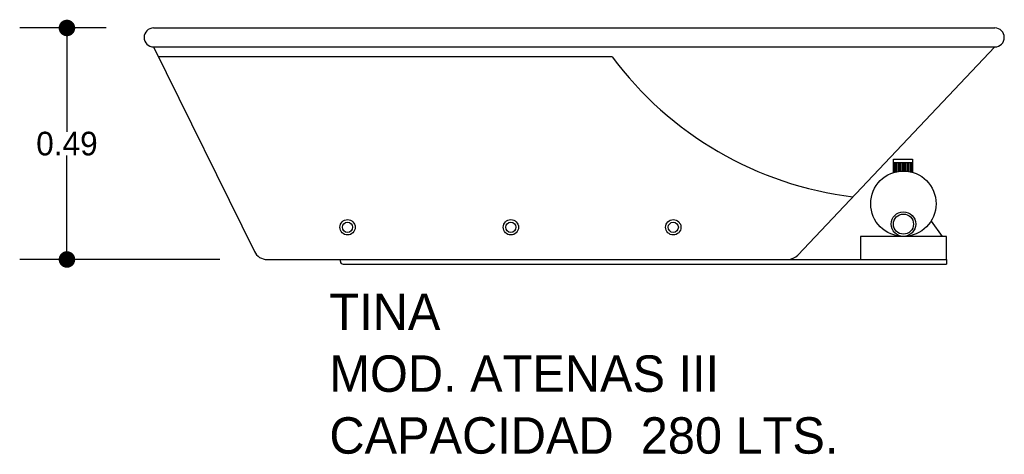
# Model space of a CAD drawing. Header units: millimetres. Extents: x 142.45 to 144.53, y 140.88 to 141.8.
import ezdxf

# ---------------------------------------------------------------- set-up
doc = ezdxf.new("R2010")
doc.units = ezdxf.units.MM
for name, color, linetype in [('cotas', 3, 'Continuous'), ('limies2', 2, 'Continuous'), ('limites', 1, 'Continuous')]:
    doc.layers.add(name, color=color, linetype=linetype)
doc.styles.add('77', font='txt')
doc.dimstyles.new('cotas1', dxfattribs={"dimtxt": 0.05, "dimasz": 0.035, "dimexe": 0.1, "dimexo": 0.1, "dimgap": 0, "dimtad": 0, "dimtih": 1, "dimtoh": 1, "dimzin": 1, "dimdsep": 46, "dimtxsty": 'Standard', "dimblk": 'DOT', "dimcen": 0.2, "dimadec": 0, "dimazin": 0, "dimtm": 1e-09, "dimtfac": 1, "dimtix": 1, "dimtmove": 0, "dimatfit": 3, "dimfxl": 0, "dimarcsym": 0})

# ---------------------------------------------------------------- blocks, each defined once
blk = doc.blocks.new('_Dot')
at = {"layer": 'limies2', "color": 0, "lineweight": -2}
blk.add_line((-0.5, 0), (-1, 0), dxfattribs=at)
at = {"layer": 'limies2', "color": 0, "const_width": 0.5}
blk.add_lwpolyline([(-0.25, 0, 1), (0.25, 0, 1)], format="xyb", close=True, dxfattribs=at)
blk = doc.blocks.new('*D1')
at = {"layer": 'cotas', "color": 0, "lineweight": -2}
for p, q in [((142.6296, 141.7795), (142.4463, 141.7795)), ((142.5463, 141.7445), (142.5463, 141.5595)), ((142.5463, 141.3245), (142.5463, 141.5095)), ((142.8698, 141.2895), (142.4463, 141.2895))]:
    blk.add_line(p, q, dxfattribs=at)
at = {"layer": 'Defpoints', "color": 0}
for p in [(142.7296, 141.7795), (142.5463, 141.2895), (142.9698, 141.2895)]:
    blk.add_point(p, dxfattribs=at)
at = {"layer": 'cotas', "color": 0, "lineweight": -2, "xscale": 0.035, "yscale": 0.035, "zscale": 0.035}
for p, rotation in [((142.5463, 141.7795), 90), ((142.5463, 141.2895), 270)]:
    blk.add_blockref('_Dot', p, dxfattribs=dict(at, rotation=rotation))
at = {"layer": 'cotas', "color": 0, "insert": (142.5463, 141.5345), "char_height": 0.05, "attachment_point": 5}
blk.add_mtext('0.49', dxfattribs=at)

msp = doc.modelspace()

# ---------------------------------------------------------------- hatches: boundary and pattern name
at = {"layer": 'limites'}
h = msp.add_hatch(dxfattribs=at)
h.set_pattern_fill('LINE', color=256, scale=0.000968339, angle=90, style=0)
h.set_pattern_definition([(90, (-48.4765195, -60.9914115), (-0.003074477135, 2e-19), [])])
h.paths.add_polyline_path([(144.3354, 141.474), (144.3354, 141.4951), (144.2954, 141.4951), (144.2954, 141.4735, -0.14758)])

# ---------------------------------------------------------------- linework, layer by layer
at = {"layer": 'limies2'}
for p, q in [((142.7296, 141.7795), (144.5096, 141.7795)), ((142.7296, 141.7395), (144.5096, 141.7395)), ((142.7296, 141.7395), (142.9429, 141.3063)), ((144.0929, 141.2989), (144.5096, 141.7395)), ((143.6997, 141.7187), (142.7398, 141.7187)), ((142.9698, 141.2895), (144.0711, 141.2895)), ((143.1249, 141.2855), (143.1249, 141.2895)), ((144.0711, 141.2895), (144.4071, 141.2895)), ((144.4071, 141.2895), (144.4071, 141.2795)), ((143.1309, 141.2795), (144.0711, 141.2795)), ((144.0711, 141.2795), (144.4071, 141.2795))]:
    msp.add_line(p, q, dxfattribs=at)
for centre, radius in [((143.14, 141.3576), 0.0162), ((143.4855, 141.3576), 0.0162), ((143.8292, 141.3576), 0.0162), ((143.14, 141.3576), 0.0108), ((143.4855, 141.3576), 0.0108), ((143.8292, 141.3576), 0.0108)]:
    msp.add_circle(centre, radius, dxfattribs=at)
for centre, radius, start, end in [((142.7296, 141.7595), 0.02, 90, 270), ((144.5096, 141.7595), 0.02, 270, 90), ((144.2998, 142.1633), 0.7467, 216.5418, 263.0407), ((142.9698, 141.3195), 0.03, 206.217, 270), ((144.0711, 141.3195), 0.03, 270, 316.5994), ((143.1309, 141.2855), 0.006, 180, 270)]:
    msp.add_arc(centre, radius, start, end, dxfattribs=at)
at = {"layer": 'limites'}
for p, q in [((144.2954, 141.5017), (144.3354, 141.5017)), ((144.2954, 141.4731), (144.2954, 141.5017)), ((144.2954, 141.4951), (144.3354, 141.4951)), ((144.3354, 141.5017), (144.3354, 141.4731)), ((144.3745, 141.3704), (144.3979, 141.3384))]:
    msp.add_line(p, q, dxfattribs=at)
msp.add_lwpolyline([(144.2252, 141.2895), (144.4071, 141.2895), (144.4071, 141.3384), (144.2252, 141.3384)], close=True, dxfattribs=at)
for centre, radius in [((144.3161, 141.4075), 0.0692), ((144.3161, 141.3644), 0.026), ((144.3161, 141.3644), 0.0213)]:
    msp.add_circle(centre, radius, dxfattribs=at)

# ---------------------------------------------------------------- texts
at = {"layer": 'limies2', "style": '77'}
for s, height, p in [('TINA', 0.07708, (143.1016, 141.1403)), ('MOD. ATENAS III', 0.077085, (143.1016, 141.0094)), ('CAPACIDAD  280 LTS.', 0.077085, (143.1016, 140.8785))]:
    msp.add_text(s, height=height, dxfattribs=at).set_placement(p)

# ---------------------------------------------------------------- dimensions: what is measured, and where the dimension line sits
at = {"layer": 'cotas'}
dim = msp.add_linear_dim(base=(142.5463, 141.2895), p1=(142.7296, 141.7795), p2=(142.9698, 141.2895), angle=90, dimstyle='cotas1', dxfattribs=at)
dim.commit()
dim.dimension.update_dxf_attribs({"geometry": '*D1', "text_midpoint": (142.5463, 141.5345)})

doc.saveas('drawing.dxf')
